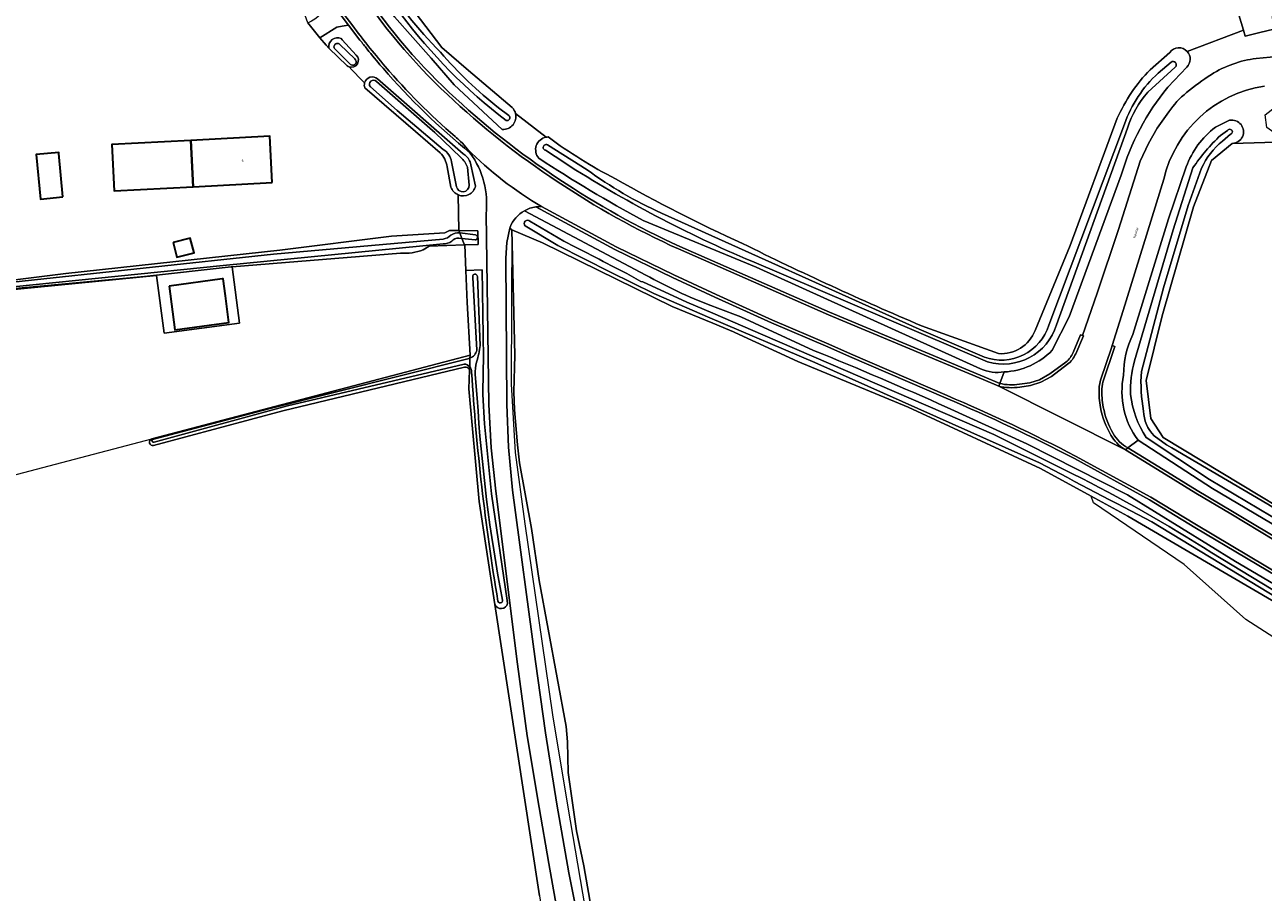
# Model space of a CAD drawing. Header units: metres. Extents: x 201541 to 204988, y 387833 to 394342.
# Tile 122 of 214: x 203771 to 203945, y 391017 to 391139. Entities that reach past the tile are written whole.
import ezdxf
from ezdxf.enums import TextEntityAlignment as Align

# ---------------------------------------------------------------- set-up
doc = ezdxf.new("R2010")
doc.units = ezdxf.units.M
doc.layers.get('Defpoints').update_dxf_attribs({"lineweight": 25})
for name, color, linetype, lineweight in [('B-WE-GR-BOUWLAND-GV', 80, 'Continuous', 13), ('B-WE-GR-GRAS-GV', 60, 'Continuous', 13), ('B-WE-IE-TERREINAFSCHEIDING_KUNSTMATIG_HEKWERK-G', 20, 'IE-TERREINAFSCHEIDING-KUNSTMATIG', 18), ('B-WE-OG-BEBOUWING-GV', 7, 'Continuous', 35), ('B-WE-OG-BEBOUWING-T18', 10, 'Continuous', 18), ('B-WE-OG-BEBOUWING_LOODS-GV', 7, 'Continuous', 35), ('B-WE-OG-TERREIN_ERF-GV', 7, 'Continuous', 18), ('B-WE-OG-WATER-GV', 130, 'Continuous', 18), ('B-WE-OG-WATER_SLOOT-GV', 120, 'Continuous', 18), ('B-WE-OG-WEG-GV', 7, 'Continuous', 18), ('B-WE-VH-ONVERHARD-GV', 252, 'Continuous', 18), ('B-WE-VH-VERHARDING_ASFALT-GV', 252, 'Continuous', 18), ('B-WE-VH-VERHARDING_GRASBETONSTEEN-GV', 70, 'Continuous', 18)]:
    doc.layers.add(name, color=color, linetype=linetype, lineweight=lineweight)
doc.styles.add('NLCS-ISO-M200-T18', font='NLCS-ISO.ttf', dxfattribs={"height": 0.36})
doc.linetypes.add('IE-TERREINAFSCHEIDING-KUNSTMATIG', pattern='A,4,[82,NLCS.SHX,S=0.75,R=90,X=0,Y=0],4,-2', length=10)

msp = doc.modelspace()

# ---------------------------------------------------------------- linework, layer by layer
at = {"layer": 'B-WE-GR-BOUWLAND-GV'}
for points in [[(203934.756, 391135.017), (203942.677, 391138.023), (203941.705, 391141.243), (203941.712, 391144.317), (203940.255, 391158.51), (203935.486, 391191.062), (203929.987, 391224.466)], [(203789.527, 391194.098), (203797.764, 391182.033), (203808.556, 391166.653), (203818.537, 391150.76), (203818.731, 391150.37), (203829.978, 391135.578), (203833.722, 391132.313)], [(203929.543, 391132.444), (203932.324, 391134.876)], [(203833.722, 391132.313), (203839.857, 391127.112)], [(203840.331, 391126.282), (203844.608, 391122.955)], [(203913.368, 391095.78), (203918.311, 391107.72), (203924.928, 391125.612)], [(203897.408, 391096.436), (203908.227, 391092.535)]]:
    msp.add_lwpolyline(points, dxfattribs=at)
for points in [[(203932.324, 391134.876, -0.4732086), (203934.756, 391135.017)], [(203924.928, 391125.612, -0.0883722), (203929.543, 391132.444)], [(203839.857, 391127.112, -0.1349598), (203840.331, 391126.282)], [(203844.608, 391122.955, -0.0435981), (203844.898, 391122.986)], [(203844.898, 391122.986, 0.0417122), (203854.374, 391117.108)], [(203854.374, 391117.108, 0.0219271), (203872.241, 391108.012)], [(203872.241, 391108.012, 0.0147193), (203897.408, 391096.436)], [(203908.227, 391092.535, 0.3309132), (203913.368, 391095.78)]]:
    msp.add_lwpolyline(points, format="xyb", dxfattribs=at)
at = {"layer": 'B-WE-GR-GRAS-GV'}
for points in [[(203965.368, 391120.038), (203960.775, 391120.65), (203948.766, 391122.304), (203941.102, 391122.074), (203938.168, 391119.658), (203935.666, 391113.186), (203931.233, 391097.836), (203928.976, 391088.763), (203929.626, 391083.417), (203931.395, 391080.743), (203961.041, 391062.85), (203980.619, 391051.13), (203995.259, 391042.664), (204000.278, 391038.723), (204001.335, 391038.558), (204013.248, 391042.128), (204044.186, 391051.846), (204068.519, 391059.916)], [(203949.679, 391056.09), (203926.428, 391069.698), (203921.276, 391072.498), (203914.151, 391076.371), (203895.504, 391085.012), (203880.024, 391091.44), (203871.143, 391095.521), (203870.989, 391095.587), (203870.41, 391095.835), (203868.072, 391096.797), (203862.324, 391099.164), (203844.121, 391108.125), (203839.8, 391109.954), (203840.209, 391092.325), (203840.067, 391087.144), (203840.158, 391084.64), (203840.607, 391079.709), (203840.897, 391077.19), (203842.55, 391067.927), (203843.645, 391060.648), (203847.43, 391040.125), (203847.617, 391037.961), (203847.711, 391033.621), (203848.878, 391025.452), (203849.929, 391020.538), (203856.017, 390985.699)], [(203789.165, 391080.531), (203833.933, 391092.296), (203833.532, 391099.71), (203833.344, 391104.202), (203833.192, 391107.846), (203833.126, 391107.843), (203828.197, 391107.637), (203827.359, 391107.112)], [(203824.13, 391106.67), (203800.474, 391104.752), (203801.535, 391096.811), (203790.942, 391095.396), (203789.843, 391103.508), (203756.412, 391100.233), (203756.557, 391098.352), (203746.689, 391097.361), (203749.935, 391070.223), (203750.275, 391070.31), (203752.803, 391070.974), (203753.128, 391069.737), (203750.594, 391069.084), (203713.86, 391059.627), (203713.882, 391057.237), (203713.943, 391054.799), (203714.044, 391052.363), (203714.184, 391049.929), (203714.363, 391047.497), (203714.462, 391046.338), (203714.581, 391045.069)], [(203833.148, 391090.612), (203807.611, 391084.491), (203789.413, 391079.612)], [(203843.707, 391016.293), (203843.615, 391016.891), (203837.398, 391057.256), (203835.204, 391071.758), (203833.779, 391087.601), (203833.865, 391090.219)]]:
    msp.add_lwpolyline(points, dxfattribs=at)
for points in [[(203827.359, 391107.112, -0.1058397), (203824.13, 391106.67)], [(203833.865, 391090.219, 0.4129861), (203833.148, 391090.612)], [(203789.413, 391079.612, -0.9181817), (203789.165, 391080.531)]]:
    msp.add_lwpolyline(points, format="xyb", dxfattribs=at)
at = {"layer": 'B-WE-IE-TERREINAFSCHEIDING_KUNSTMATIG_HEKWERK-G'}
for points in [[(203839.8, 391109.954), (203839.778, 391099.441), (203839.709, 391088.221), (203840.265, 391078.648), (203841.618, 391068.581), (203845.498, 391041.736), (203847.658, 391028.745), (203851.821, 391004.586)], [(203833.933, 391092.296), (203833.532, 391099.71)], [(203789.165, 391080.531), (203833.933, 391092.296)], [(203750.275, 391070.31), (203789.165, 391080.531)], [(203943.024, 391055.154), (203934.324, 391062.87), (203921.566, 391071.534), (203921.276, 391072.498)], [(203962.061, 391018.349), (203974.355, 391034.982), (203943.024, 391055.154)]]:
    msp.add_lwpolyline(points, dxfattribs=at)
at = {"layer": 'B-WE-OG-BEBOUWING-GV'}
for points in [[(203806.121, 391116.6), (203805.77, 391123.107), (203794.657, 391122.508), (203795.008, 391116.001)], [(203776.697, 391114.559), (203776.135, 391120.666), (203776.121, 391120.821), (203772.939, 391120.529), (203773.515, 391114.267)], [(203792.182, 391108.15), (203792.712, 391106.084), (203795.117, 391106.701), (203794.587, 391108.767)], [(203791.617, 391102.033), (203792.44, 391095.888), (203800.033, 391096.906), (203799.53, 391100.66), (203799.209, 391103.051), (203799.055, 391103.03)]]:
    msp.add_lwpolyline(points, close=True, dxfattribs=at)
at = {"layer": 'B-WE-OG-BEBOUWING_LOODS-GV'}
msp.add_lwpolyline([(203795.008, 391116.001), (203794.657, 391122.508), (203783.544, 391121.909), (203783.894, 391115.402)], close=True, dxfattribs=at)
at = {"layer": 'B-WE-OG-TERREIN_ERF-GV'}
for points in [[(203816.66, 391132.993), (203814.086, 391135.477), (203813.706, 391135.9), (203812.786, 391136.922), (203811.115, 391139.018), (203810.219, 391141.46), (203807.34, 391145.854), (203804.733, 391149.6), (203802.802, 391154.236), (203802.618, 391154.503), (203801.069, 391156.967), (203800.928, 391157.165), (203798.711, 391159.956)], [(203819.1, 391130.597), (203818.734, 391130.977), (203817.312, 391132.449), (203816.921, 391132.854)], [(203829.731, 391120.782), (203826.249, 391123.777), (203819.143, 391129.889)], [(203831.241, 391115.936), (203830.714, 391118.795)], [(203769.585, 391102.834), (203777.085, 391103.783), (203807.183, 391107.075), (203822.894, 391109.037), (203830.384, 391109.518), (203831.043, 391109.835), (203832.352, 391109.822), (203832.272, 391114.843)], [(203714.153, 391069.2), (203714.143, 391068.924), (203714.13, 391068.552), (203713.863, 391060.936), (203713.85, 391060.557), (203713.847, 391060.469), (203713.836, 391060.185), (203713.86, 391059.675), (203713.86, 391059.627), (203750.594, 391069.084), (203753.128, 391069.737), (203752.803, 391070.974), (203750.275, 391070.31), (203749.935, 391070.223), (203746.689, 391097.361), (203756.557, 391098.352), (203756.412, 391100.233), (203789.843, 391103.508), (203790.942, 391095.396), (203801.535, 391096.811), (203800.474, 391104.752), (203800.344, 391104.741), (203788.176, 391103.38), (203769.456, 391101.636)]]:
    msp.add_lwpolyline(points, dxfattribs=at)
for points in [[(203816.921, 391132.854, -0.07461), (203816.66, 391132.993)], [(203819.143, 391129.889, -0.1621771), (203819.1, 391130.597)], [(203830.714, 391118.795, 0.1482862), (203829.731, 391120.782)], [(203832.272, 391114.843, -0.2174402), (203831.241, 391115.936)]]:
    msp.add_lwpolyline(points, format="xyb", dxfattribs=at)
for points in [[(203783.544, 391121.909), (203794.657, 391122.508), (203805.77, 391123.107), (203806.121, 391116.6), (203795.008, 391116.001), (203783.894, 391115.402)], [(203773.515, 391114.267), (203772.939, 391120.529), (203776.121, 391120.821), (203776.135, 391120.666), (203776.697, 391114.559)], [(203792.182, 391108.15), (203794.587, 391108.767), (203795.117, 391106.701), (203792.712, 391106.084)], [(203799.53, 391100.66), (203800.033, 391096.906), (203792.44, 391095.888), (203791.617, 391102.033), (203799.055, 391103.03), (203799.209, 391103.051)]]:
    msp.add_lwpolyline(points, close=True, dxfattribs=at)
at = {"layer": 'B-WE-OG-WATER-GV'}
for points in [[(203829.761, 391134.892, -0.0446099), (203821.161, 391145.56)], [(203824.243, 391140.211, 0.0686392), (203838.998, 391125.304)], [(203815.626, 391135.977, 1.056954), (203814.956, 391135.312)], [(203837.952, 391127.075, -0.0457168), (203829.761, 391134.892)], [(203817.212, 391133.11, 0.9094029), (203817.719, 391133.958)], [(203933.083, 391132.814, 0.9458605), (203932.497, 391133.514)], [(203930.673, 391131.962, 0.1207933), (203925.931, 391124.797)], [(203820.754, 391130.809, 0.9671828), (203819.922, 391130.049)], [(203926.388, 391124.25, -0.1096883), (203929.214, 391129.27)], [(203838.998, 391125.304, 0.8167973), (203839.37, 391126.021)], [(203939.437, 391123.208, 0.0500087), (203935.568, 391118.66)], [(203940.87, 391123.367, 1.3931153), (203940.441, 391123.908)], [(203830.172, 391121.232, -0.2226761), (203831.304, 391119.496)], [(203844.818, 391121.887, 1.1520879), (203844.544, 391121.111)], [(203936.782, 391118.591, -0.1158718), (203939.706, 391122.42)], [(203833.584, 391118.75, 0.0917179), (203832.654, 391120.106)], [(203847.237, 391119.333, 0.0423994), (203873.561, 391105.513)], [(203860.835, 391112.268, -0.0501561), (203850.385, 391118.376)], [(203832.011, 391115.997, 0.9129165), (203833.809, 391116.21)], [(203842.354, 391111.163, 0.9454234), (203841.668, 391110.492)], [(203831.24, 391109.202, -0.1676437), (203830.139, 391108.63)], [(203832.474, 391109.51, 0.1385023), (203831.24, 391109.202)], [(203831.347, 391108.334, -0.1893779), (203832.342, 391108.779)], [(203834.63, 391108.526, 0.9557256), (203834.672, 391109.225)], [(203830.139, 391107.952, 0.1427673), (203831.347, 391108.334)], [(203855.961, 391103.81, -0.0016609), (203847.108, 391108.344)], [(203834.962, 391103.383, 1.2371117), (203834.337, 391103.226)], [(203915.308, 391096.532, -0.4281792), (203906.238, 391092.032)], [(203906.689, 391091.386, 0.4090626), (203916.39, 391096.565)], [(203834.889, 391093.02, -0.2517646), (203833.92, 391091.887)], [(203834.85, 391091.339, 0.036956), (203835.358, 391093.685)], [(203833.92, 391091.887, -0.0496718), (203833.638, 391091.807)], [(203834.656, 391089.579, -0.0910555), (203834.85, 391091.339)], [(203927.369, 391091.498, 0.0839297), (203926.797, 391086.774)], [(203833.091, 391091.064, -0.2067419), (203833.88, 391090.673)], [(203833.88, 391090.673, -0.1726127), (203834.147, 391089.97)], [(203834.147, 391089.97, 0.025714), (203837.84, 391057.744)], [(203928.633, 391084.452, -0.0642702), (203928.313, 391089.996)], [(203838.473, 391057.881, -0.0311711), (203834.931, 391086.255)], [(203926.797, 391086.774, 0.1185582), (203928.993, 391080.742)], [(203930.134, 391080.979, -0.2015709), (203928.633, 391084.452)], [(203789.26, 391080.447, 0.9194669), (203789.495, 391080.095)], [(203913.973, 391077.184, 0.0017298), (203929.796, 391068.864)], [(203938.218, 391064.533, 0.0250216), (203918.648, 391075.638)], [(203837.84, 391057.744, 1.0519949), (203838.473, 391057.881)]]:
    msp.add_lwpolyline(points, format="xyb", dxfattribs=at)
for points in [[(203814.956, 391135.312), (203817.129, 391133.18), (203817.212, 391133.11)], [(203817.719, 391133.958), (203815.626, 391135.977)], [(203932.497, 391133.514), (203930.673, 391131.962)], [(203929.214, 391129.27), (203933.083, 391132.814)], [(203819.922, 391130.049), (203823.693, 391126.731), (203830.172, 391121.232)], [(203832.654, 391120.106), (203828.973, 391123.618), (203828.287, 391124.217), (203820.754, 391130.809)], [(203839.37, 391126.021), (203837.952, 391127.075)], [(203925.931, 391124.797), (203915.308, 391096.532)], [(203916.39, 391096.565), (203926.388, 391124.25)], [(203940.441, 391123.908), (203939.437, 391123.208)], [(203939.706, 391122.42), (203940.87, 391123.367)], [(203844.544, 391121.111), (203847.237, 391119.333)], [(203850.385, 391118.376), (203844.818, 391121.887)], [(203831.304, 391119.496), (203832.011, 391115.997)], [(203833.809, 391116.21), (203833.584, 391118.75)], [(203935.568, 391118.66), (203932.802, 391109.919), (203927.369, 391091.498)], [(203928.313, 391089.996), (203931.407, 391101.799), (203934.875, 391113.363), (203936.782, 391118.591)], [(203906.238, 391092.032), (203897.066, 391095.952), (203860.835, 391112.268)], [(203841.668, 391110.492), (203846.29, 391107.713), (203853.677, 391103.993), (203859.747, 391100.999), (203867.645, 391097.541), (203882.39, 391091.286), (203913.973, 391077.184)], [(203847.108, 391108.344), (203842.354, 391111.163)], [(203830.139, 391108.63), (203806.291, 391106.491), (203769.645, 391102.597)], [(203832.342, 391108.779), (203832.779, 391108.731), (203832.474, 391109.51)], [(203834.672, 391109.225), (203832.474, 391109.51), (203832.779, 391108.731), (203834.63, 391108.526)], [(203769.684, 391101.932), (203799.2, 391104.921), (203830.139, 391107.952)], [(203873.561, 391105.513), (203906.689, 391091.386)], [(203835.358, 391093.685), (203834.962, 391103.383)], [(203858.208, 391102.606), (203857.963, 391102.69), (203855.961, 391103.81)], [(203834.337, 391103.226), (203834.889, 391093.02)], [(203918.648, 391075.638), (203907.594, 391081.175), (203875.113, 391095.153), (203868.065, 391098.21), (203864.388, 391099.746), (203858.208, 391102.606)], [(203833.638, 391091.807), (203805.634, 391084.758), (203789.26, 391080.447)], [(203833.88, 391090.673), (203833.92, 391091.887)], [(203833.92, 391091.887), (203833.88, 391090.673)], [(203789.495, 391080.095), (203808.262, 391085.187), (203833.091, 391091.064)], [(203834.931, 391086.255), (203834.656, 391089.579)], [(203994.597, 391042.014), (203981.335, 391049.811), (203960.751, 391062.231), (203946.079, 391071.365), (203932.587, 391079.274), (203931.854, 391079.705), (203930.134, 391080.979)], [(203928.993, 391080.742), (203937.896, 391074.81), (203958.724, 391062.452), (203980.947, 391049.048), (203994.144, 391041.241)], [(203929.796, 391068.864), (203955.9, 391053.056), (203980.92, 391038.331)], [(203981.26, 391039.044), (203960.606, 391050.922), (203938.218, 391064.533)]]:
    msp.add_lwpolyline(points, dxfattribs=at)
at = {"layer": 'B-WE-OG-WATER_SLOOT-GV'}
for points in [[(203929.987, 391224.466), (203935.486, 391191.062), (203940.255, 391158.51), (203941.712, 391144.317), (203941.705, 391141.243), (203942.677, 391138.023), (203942.932, 391137.178), (203944.961, 391137.667), (203946.947, 391138.145), (203946.188, 391144.879), (203942.233, 391169.388), (203939.29, 391189.715), (203937.869, 391204.022), (203937.794, 391204.775), (203936.77, 391204.681), (203934.441, 391223.241)], [(203781.216, 391202.991), (203792.074, 391185.986), (203805.155, 391165.888), (203815.818, 391149.946), (203823.3, 391139.889), (203828.461, 391134.045), (203831.673, 391130.323), (203838.465, 391124.058)], [(203839.857, 391127.112), (203833.722, 391132.313), (203829.978, 391135.578), (203818.731, 391150.37), (203818.537, 391150.76), (203808.556, 391166.653), (203797.764, 391182.033), (203789.527, 391194.098)], [(203817.939, 391134.494), (203815.966, 391136.668), (203815.794, 391136.813)], [(203814.086, 391135.477), (203816.66, 391132.993)], [(203817.129, 391133.18), (203814.956, 391135.312)], [(203815.626, 391135.977), (203817.719, 391133.958)], [(203932.324, 391134.876), (203929.543, 391132.444)], [(203817.212, 391133.11), (203817.129, 391133.18)], [(203930.673, 391131.962), (203932.497, 391133.514)], [(203933.083, 391132.814), (203929.214, 391129.27)], [(203932.038, 391129.999), (203934.695, 391132.816)], [(203819.143, 391129.889), (203826.249, 391123.777), (203829.731, 391120.782)], [(203830.172, 391121.232), (203823.693, 391126.731), (203819.922, 391130.049)], [(203820.754, 391130.809), (203828.287, 391124.217), (203828.973, 391123.618), (203832.654, 391120.106)], [(203832.938, 391120.641), (203820.936, 391131.163)], [(203837.952, 391127.075), (203839.37, 391126.021)], [(203924.928, 391125.612), (203918.311, 391107.72), (203913.368, 391095.78)], [(203915.308, 391096.532), (203925.931, 391124.797)], [(203940.724, 391125.331), (203938.731, 391124.35)], [(203926.388, 391124.25), (203916.39, 391096.565)], [(203939.437, 391123.208), (203940.441, 391123.908)], [(203940.87, 391123.367), (203939.706, 391122.42)], [(203847.237, 391119.333), (203844.544, 391121.111)], [(203844.818, 391121.887), (203850.385, 391118.376)], [(203995.259, 391042.664), (203980.619, 391051.13), (203961.041, 391062.85), (203931.395, 391080.743), (203929.626, 391083.417), (203928.976, 391088.763), (203931.233, 391097.836), (203935.666, 391113.186), (203938.168, 391119.658), (203941.102, 391122.074)], [(203832.011, 391115.997), (203831.304, 391119.496)], [(203834.714, 391116.063), (203834.027, 391119.079), (203833.926, 391119.472)], [(203830.714, 391118.795), (203831.241, 391115.936)], [(203833.584, 391118.75), (203833.809, 391116.21)], [(203915.771, 391092.995), (203918.187, 391097.701), (203925.47, 391117.627)], [(203934.63, 391118.78), (203932.133, 391111.481), (203927.13, 391095.235)], [(203927.369, 391091.498), (203932.802, 391109.919), (203935.568, 391118.66)], [(203936.782, 391118.591), (203934.875, 391113.363), (203931.407, 391101.799), (203928.313, 391089.996)], [(203858.667, 391103.572), (203841.568, 391112.611)], [(203860.835, 391112.268), (203897.066, 391095.952), (203906.238, 391092.032)], [(203913.973, 391077.184), (203882.39, 391091.286), (203867.645, 391097.541), (203859.747, 391100.999), (203853.677, 391103.993), (203846.29, 391107.713), (203841.668, 391110.492)], [(203842.354, 391111.163), (203847.108, 391108.344)], [(203858.268, 391111.257), (203874.133, 391104.666), (203905.688, 391090.398)], [(203832.474, 391109.51), (203832.352, 391109.822), (203831.043, 391109.835), (203830.384, 391109.518), (203822.894, 391109.037), (203807.183, 391107.075), (203777.085, 391103.783), (203769.585, 391102.834)], [(203769.645, 391102.597), (203806.291, 391106.491), (203830.139, 391108.63)], [(203827.359, 391107.112), (203828.197, 391107.637), (203833.126, 391107.843), (203832.779, 391108.731), (203832.342, 391108.779)], [(203833.126, 391107.843), (203833.192, 391107.846), (203835.073, 391107.883), (203835.01, 391109.797), (203832.352, 391109.822), (203832.474, 391109.51), (203834.672, 391109.225)], [(203834.63, 391108.526), (203832.779, 391108.731), (203833.126, 391107.843)], [(203839.556, 391110.331), (203839.52, 391110.157)], [(203839.52, 391110.157), (203839.8, 391109.954), (203844.121, 391108.125), (203862.324, 391099.164), (203868.072, 391096.797), (203870.41, 391095.835), (203870.989, 391095.587), (203871.143, 391095.521), (203880.024, 391091.44), (203895.504, 391085.012), (203914.151, 391076.371), (203921.276, 391072.498), (203926.428, 391069.698), (203949.679, 391056.09), (203964.971, 391046.812), (203980.526, 391037.374)], [(203830.139, 391107.952), (203799.2, 391104.921), (203769.684, 391101.932)], [(203800.474, 391104.752), (203824.13, 391106.67)], [(203906.689, 391091.386), (203873.561, 391105.513)], [(203769.456, 391101.636), (203788.176, 391103.38), (203800.344, 391104.741), (203800.474, 391104.752)], [(203839.217, 391057.416), (203839.157, 391057.829), (203836.956, 391072.831), (203835.937, 391082.678), (203835.716, 391086.804), (203835.761, 391090.02), (203835.827, 391091.95), (203835.632, 391104.288), (203833.344, 391104.202), (203833.532, 391099.71), (203833.933, 391092.296), (203833.92, 391091.887)], [(203834.962, 391103.383), (203835.358, 391093.685)], [(203855.961, 391103.81), (203857.963, 391102.69), (203858.208, 391102.606)], [(203834.889, 391093.02), (203834.337, 391103.226)], [(203858.208, 391102.606), (203864.388, 391099.746), (203868.065, 391098.21), (203875.113, 391095.153), (203907.594, 391081.175), (203918.648, 391075.638)], [(203882.233, 391092.977), (203872.021, 391097.706), (203868.754, 391098.899), (203867.767, 391099.307)], [(203908.227, 391092.535), (203897.408, 391096.436)], [(203833.92, 391091.887), (203833.933, 391092.296), (203789.165, 391080.531)], [(203789.26, 391080.447), (203805.634, 391084.758), (203833.638, 391091.807)], [(203789.413, 391079.612), (203807.611, 391084.491), (203833.148, 391090.612)], [(203833.091, 391091.064), (203808.262, 391085.187), (203789.495, 391080.095)], [(203833.88, 391090.673), (203833.865, 391090.219), (203833.779, 391087.601), (203835.204, 391071.758), (203837.398, 391057.256)], [(203833.865, 391090.219), (203833.88, 391090.673)], [(203834.656, 391089.579), (203834.931, 391086.255)], [(203982.141, 391039.128), (203962.109, 391051.227), (203941.568, 391063.292), (203926.351, 391072.683), (203912.228, 391079.823), (203900.992, 391084.965)], [(203930.134, 391080.979), (203931.854, 391079.705), (203932.587, 391079.274), (203946.079, 391071.365), (203960.751, 391062.231), (203981.335, 391049.811), (203994.597, 391042.014)], [(203927.849, 391080.36), (203938.321, 391073.55), (203954.837, 391063.778), (203976.731, 391050.736), (203993.874, 391040.246)], [(203994.144, 391041.241), (203980.947, 391049.048), (203958.724, 391062.452), (203937.896, 391074.81), (203928.993, 391080.742)], [(203980.92, 391038.331), (203955.9, 391053.056), (203929.796, 391068.864)], [(203938.218, 391064.533), (203960.606, 391050.922), (203981.26, 391039.044)]]:
    msp.add_lwpolyline(points, dxfattribs=at)
for points in [[(203821.161, 391145.56, 0.0446099), (203829.761, 391134.892)], [(203838.998, 391125.304, -0.0686392), (203824.243, 391140.211)], [(203815.794, 391136.813, 0.6147926), (203814.086, 391135.477)], [(203814.956, 391135.312, -1.056954), (203815.626, 391135.977)], [(203829.761, 391134.892, 0.0457168), (203837.952, 391127.075)], [(203934.756, 391135.017, 0.4732086), (203932.324, 391134.876)], [(203934.695, 391132.816, 0.4074945), (203934.756, 391135.017)], [(203816.66, 391132.993, 0.07461), (203816.921, 391132.854)], [(203816.921, 391132.854, 0.8041713), (203817.939, 391134.494)], [(203817.719, 391133.958, -0.9094029), (203817.212, 391133.11)], [(203932.497, 391133.514, -0.9458605), (203933.083, 391132.814)], [(203820.936, 391131.163, 0.5554874), (203819.1, 391130.597)], [(203929.543, 391132.444, 0.0883722), (203924.928, 391125.612)], [(203925.931, 391124.797, -0.1207933), (203930.673, 391131.962)], [(203819.1, 391130.597, 0.1621771), (203819.143, 391129.889)], [(203819.922, 391130.049, -0.9671828), (203820.754, 391130.809)], [(203925.47, 391117.627, -0.0995192), (203932.038, 391129.999)], [(203929.214, 391129.27, 0.1096883), (203926.388, 391124.25)], [(203838.465, 391124.058, 0.5123122), (203840.331, 391126.282)], [(203839.37, 391126.021, -0.8167973), (203838.998, 391125.304)], [(203840.331, 391126.282, 0.1349598), (203839.857, 391127.112)], [(203938.731, 391124.35, 0.1451633), (203934.63, 391118.78)], [(203941.102, 391122.074, 1.0766303), (203940.724, 391125.331)], [(203844.608, 391122.955, 0.5816199), (203843.602, 391120.003)], [(203844.898, 391122.986, 0.0435981), (203844.608, 391122.955)], [(203854.374, 391117.108, -0.0417122), (203844.898, 391122.986)], [(203935.568, 391118.66, -0.0500087), (203939.437, 391123.208)], [(203940.441, 391123.908, -1.3931153), (203940.87, 391123.367)], [(203831.304, 391119.496, 0.2226761), (203830.172, 391121.232)], [(203844.544, 391121.111, -1.1520879), (203844.818, 391121.887)], [(203939.706, 391122.42, 0.1158718), (203936.782, 391118.591)], [(203829.731, 391120.782, -0.1482862), (203830.714, 391118.795)], [(203832.654, 391120.106, -0.0917179), (203833.584, 391118.75)], [(203833.926, 391119.472, 0.1777501), (203832.938, 391120.641)], [(203843.602, 391120.003, 0.0227984), (203858.268, 391111.257)], [(203873.561, 391105.513, -0.0423994), (203847.237, 391119.333)], [(203850.385, 391118.376, 0.0501561), (203860.835, 391112.268)], [(203831.241, 391115.936, 0.2174402), (203832.272, 391114.843)], [(203833.809, 391116.21, -0.9129165), (203832.011, 391115.997)], [(203832.272, 391114.843, 0.4534756), (203834.714, 391116.063)], [(203872.241, 391108.012, -0.0219271), (203854.374, 391117.108)], [(203841.568, 391112.611, 0.1704674), (203839.556, 391110.331)], [(203841.668, 391110.492, -0.9454234), (203842.354, 391111.163)], [(203830.139, 391108.63, 0.1676437), (203831.24, 391109.202)], [(203831.24, 391109.202, -0.1385023), (203832.474, 391109.51)], [(203832.342, 391108.779, 0.1893779), (203831.347, 391108.334)], [(203834.672, 391109.225, -0.9557256), (203834.63, 391108.526)], [(203824.13, 391106.67, 0.1058397), (203827.359, 391107.112)], [(203831.347, 391108.334, -0.1427673), (203830.139, 391107.952)], [(203847.108, 391108.344, 0.0016609), (203855.961, 391103.81)], [(203897.408, 391096.436, -0.0147193), (203872.241, 391108.012)], [(203834.337, 391103.226, -1.2371117), (203834.962, 391103.383)], [(203867.767, 391099.307, -0.0387189), (203858.667, 391103.572)], [(203906.238, 391092.032, 0.4281792), (203915.308, 391096.532)], [(203916.39, 391096.565, -0.4090626), (203906.689, 391091.386)], [(203913.368, 391095.78, -0.3309132), (203908.227, 391092.535)], [(203927.13, 391095.235, 0.1147242), (203925.816, 391089.501)], [(203833.92, 391091.887, 0.2517646), (203834.889, 391093.02)], [(203835.358, 391093.685, -0.036956), (203834.85, 391091.339)], [(203900.992, 391084.965, 0.0106149), (203882.233, 391092.977)], [(203909.03, 391089.957, 0.1901614), (203915.771, 391092.995)], [(203833.638, 391091.807, 0.0496718), (203833.92, 391091.887)], [(203834.85, 391091.339, 0.0910555), (203834.656, 391089.579)], [(203926.797, 391086.774, -0.0839297), (203927.369, 391091.498)], [(203833.88, 391090.673, 0.2067419), (203833.091, 391091.064)], [(203833.148, 391090.612, -0.4129861), (203833.865, 391090.219)], [(203834.147, 391089.97, 0.1726127), (203833.88, 391090.673)], [(203837.84, 391057.744, -0.025714), (203834.147, 391089.97)], [(203905.688, 391090.398, 0.1506496), (203909.03, 391089.957)], [(203925.816, 391089.501, 0.2138762), (203927.849, 391080.36)], [(203928.313, 391089.996, 0.0642702), (203928.633, 391084.452)], [(203834.931, 391086.255, 0.0311711), (203838.473, 391057.881)], [(203928.993, 391080.742, -0.1185582), (203926.797, 391086.774)], [(203928.633, 391084.452, 0.2015709), (203930.134, 391080.979)], [(203789.165, 391080.531, 0.9181817), (203789.413, 391079.612)], [(203789.495, 391080.095, -0.9194669), (203789.26, 391080.447)], [(203929.796, 391068.864, -0.0017298), (203913.973, 391077.184)], [(203918.648, 391075.638, -0.0250216), (203938.218, 391064.533)], [(203837.398, 391057.256, 0.7144258), (203839.217, 391057.416)], [(203838.473, 391057.881, -1.0519949), (203837.84, 391057.744)]]:
    msp.add_lwpolyline(points, format="xyb", dxfattribs=at)
at = {"layer": 'B-WE-OG-WEG-GV'}
for points in [[(203838.465, 391124.058), (203831.673, 391130.323), (203828.461, 391134.045), (203823.3, 391139.889), (203815.818, 391149.946), (203805.155, 391165.888), (203792.074, 391185.986), (203781.216, 391202.991)], [(203818.453, 391136.619), (203816.854, 391138.703), (203816.812, 391138.71), (203815.932, 391138.578), (203815.212, 391138.42), (203812.786, 391136.922), (203813.706, 391135.9), (203814.086, 391135.477)], [(203949.656, 391138.47), (203946.947, 391138.145), (203944.961, 391137.667), (203942.932, 391137.178), (203942.677, 391138.023), (203934.756, 391135.017)], [(203815.794, 391136.813), (203815.966, 391136.668), (203817.939, 391134.494)], [(203944.466, 391134.034), (203946.41, 391134.231), (203949.173, 391134.347), (203952.694, 391134.12), (203957.359, 391133.251), (203963.316, 391132.098), (203968.576, 391131.147), (203979.439, 391128.967), (203980.858, 391128.73), (203983.61, 391128.359), (203986.865, 391128.142), (203991.492, 391128.027), (203995.535, 391128.212), (203999.72, 391128.644), (204005.884, 391129.504), (204014.379, 391130.684), (204033.188, 391133.693), (204054.754, 391136.659)], [(203816.921, 391132.854), (203817.312, 391132.449), (203818.734, 391130.977), (203819.1, 391130.597)], [(203934.695, 391132.816), (203932.038, 391129.999)], [(203820.936, 391131.163), (203832.938, 391120.641)], [(203844.608, 391122.955), (203840.331, 391126.282)], [(203918.714, 391092.667), (203919.779, 391095.16), (203920.032, 391095.071), (203922.091, 391101.01), (203925.096, 391109.988), (203928.133, 391119.57), (203929.322, 391122.062), (203930.549, 391124.22), (203932.17, 391126.531)], [(203941.102, 391122.074), (203948.766, 391122.304), (203945.955, 391124.33), (203945.718, 391126.086), (203947.204, 391127.28), (203949.04, 391127.639), (203951.818, 391126.936), (203955.626, 391125.825), (203968.247, 391124.496), (203975.965, 391123.915)], [(203938.731, 391124.35), (203940.724, 391125.331)], [(203833.926, 391119.472), (203834.027, 391119.079), (203834.714, 391116.063)], [(203925.47, 391117.627), (203918.187, 391097.701), (203915.771, 391092.995)], [(203927.13, 391095.235), (203932.133, 391111.481), (203934.63, 391118.78)], [(203931.46, 391117.078), (203925.768, 391098.609), (203924.201, 391093.67), (203924.582, 391093.549), (203924.483, 391093.238), (203923.004, 391088.818)], [(203832.272, 391114.843), (203832.352, 391109.822), (203835.01, 391109.797), (203835.073, 391107.883), (203833.192, 391107.846), (203833.344, 391104.202), (203835.632, 391104.288), (203835.827, 391091.95), (203835.761, 391090.02), (203835.716, 391086.804), (203835.937, 391082.678), (203836.956, 391072.831), (203839.157, 391057.829), (203839.217, 391057.416)], [(203836.575, 391085.371), (203836.182, 391112.173)], [(203841.568, 391112.611), (203858.667, 391103.572)], [(203900.852, 391086.264), (203887.277, 391092.117), (203884.216, 391093.477), (203876.306, 391096.85), (203868.365, 391100.48), (203862.389, 391103.23), (203854.274, 391107.175), (203843.19, 391113.153)], [(203905.688, 391090.398), (203874.133, 391104.666), (203858.268, 391111.257)], [(203856.017, 390985.699), (203849.929, 391020.538), (203848.878, 391025.452), (203847.711, 391033.621), (203847.617, 391037.961), (203847.43, 391040.125), (203843.645, 391060.648), (203842.55, 391067.927), (203840.897, 391077.19), (203840.607, 391079.709), (203840.158, 391084.64), (203840.067, 391087.144), (203840.209, 391092.325), (203839.8, 391109.954), (203839.52, 391110.157), (203839.102, 391108.155), (203838.956, 391105.939), (203839.09, 391085.393), (203839.323, 391079.361), (203839.919, 391073.354), (203843.146, 391049.252), (203844.524, 391039.21), (203846.137, 391029.205), (203847.832, 391019.514), (203849.75, 391009.866)], [(203863.409, 391107.606), (203884.479, 391098.343), (203906.224, 391089.282), (203908.404, 391088.335), (203909.03, 391089.957)], [(203867.767, 391099.307), (203868.754, 391098.899), (203872.021, 391097.706), (203882.233, 391092.977)], [(203911.171, 391088.217), (203912.653, 391088.43), (203914.005, 391088.862), (203915.442, 391089.668), (203917.708, 391091.344)], [(203909.03, 391089.957), (203908.404, 391088.335)], [(203837.398, 391057.256), (203843.615, 391016.891), (203843.707, 391016.293), (203844.324, 391012.285), (203846.414, 391012.931), (203845.027, 391020.832), (203843.628, 391028.731), (203841.959, 391038.775), (203840.61, 391048.868), (203837.572, 391073.196), (203836.916, 391079.27), (203836.575, 391085.371)], [(203900.992, 391084.965), (203912.228, 391079.823), (203926.351, 391072.683), (203941.568, 391063.292), (203962.109, 391051.227), (203982.141, 391039.128)], [(203926.412, 391079.268), (203927.849, 391080.36)], [(203954.837, 391063.778), (203938.321, 391073.55), (203927.849, 391080.36), (203926.412, 391079.268), (203931.393, 391076.223), (203936.163, 391073.262), (203941.105, 391070.333), (203949.183, 391065.484)], [(203990.159, 391035.225), (203991.794, 391034.01), (203992.544, 391032.353), (203993.718, 391032.655), (204014.437, 391020.765), (204014.67, 391017.979), (204016.289, 391021.052), (204016.129, 391021.137), (204008.776, 391025.012), (204008.685, 391024.937), (204004.651, 391027.345), (204002.339, 391028.638), (203999.794, 391030.165), (203993.583, 391033.885), (203985.83, 391038.394), (203974.981, 391044.804), (203958.453, 391054.644), (203957.614, 391055.144), (203935.846, 391068.097), (203929.442, 391071.983), (203918.892, 391077.762)]]:
    msp.add_lwpolyline(points, dxfattribs=at)
for points in [[(203818.227, 391144.469, 0.0590587), (203831.015, 391129.253)], [(203814.086, 391135.477, -0.6147926), (203815.794, 391136.813)], [(203819.458, 391135.341, -0.0012439), (203818.453, 391136.619)], [(203821.53, 391132.838, -0.0080775), (203819.458, 391135.341)], [(203934.756, 391135.017, -0.4074945), (203934.695, 391132.816)], [(203817.939, 391134.494, -0.8041713), (203816.921, 391132.854)], [(203938.159, 391131.781, -0.1079618), (203944.466, 391134.034)], [(203819.1, 391130.597, -0.5554874), (203820.936, 391131.163)], [(203821.695, 391132.647, 0.0055882), (203821.53, 391132.838)], [(203833.968, 391120.734, -0.0445712), (203821.695, 391132.647)], [(203934.663, 391129.23, -0.0299502), (203938.159, 391131.781)], [(203932.038, 391129.999, 0.0995192), (203925.47, 391117.627)], [(203945.617, 391130.147, 0.3061029), (203931.46, 391117.078)], [(203831.015, 391129.253, 0.0448495), (203846.415, 391117.07)], [(203932.17, 391126.531, -0.0677969), (203934.663, 391129.23)], [(203840.331, 391126.282, -0.5123122), (203838.465, 391124.058)], [(203934.63, 391118.78, -0.1451633), (203938.731, 391124.35)], [(203940.724, 391125.331, -1.0766303), (203941.102, 391122.074)], [(203843.602, 391120.003, -0.5816199), (203844.608, 391122.955)], [(203832.938, 391120.641, -0.1777501), (203833.926, 391119.472)], [(203836.182, 391112.173, 0.1846605), (203833.968, 391120.734)], [(203858.268, 391111.257, -0.0227984), (203843.602, 391120.003)], [(203834.714, 391116.063, -0.4534756), (203832.272, 391114.843)], [(203846.415, 391117.07, 0.0413351), (203863.409, 391107.606)], [(203843.19, 391113.153, 0.0950446), (203841.568, 391112.611)], [(203858.667, 391103.572, 0.0387189), (203867.767, 391099.307)], [(203925.816, 391089.501, -0.1147242), (203927.13, 391095.235)], [(203882.233, 391092.977, -0.0106149), (203900.992, 391084.965)], [(203915.771, 391092.995, -0.1901614), (203909.03, 391089.957)], [(203917.708, 391091.344, 0.12334), (203918.714, 391092.667)], [(203909.03, 391089.957, -0.1506496), (203905.688, 391090.398)], [(203927.849, 391080.36, -0.2138762), (203925.816, 391089.501)], [(203908.404, 391088.335, 0.0925202), (203911.171, 391088.217)], [(203923.004, 391088.818, 0.0694225), (203922.773, 391087.591)], [(203918.892, 391077.762, 0.0202778), (203900.852, 391086.264)], [(203922.773, 391087.591, 0.0604808), (203922.957, 391085.013)], [(203922.957, 391085.013, 0.0854651), (203924.364, 391081.286)], [(203924.364, 391081.286, 0.1308413), (203926.412, 391079.268)], [(203839.217, 391057.416, -0.7144258), (203837.398, 391057.256)]]:
    msp.add_lwpolyline(points, format="xyb", dxfattribs=at)
at = {"layer": 'B-WE-VH-ONVERHARD-GV'}
msp.add_lwpolyline([(203811.115, 391139.018), (203812.786, 391136.922), (203815.212, 391138.42), (203815.932, 391138.578), (203816.812, 391138.71), (203816.854, 391138.703), (203815.069, 391141.032), (203814.102, 391142.426), (203814.023, 391142.116), (203813.831, 391141.606), (203813.584, 391141.121), (203813.284, 391140.666), (203812.936, 391140.247), (203812.543, 391139.869), (203812.111, 391139.538), (203811.644, 391139.257), (203811.149, 391139.029)], close=True, dxfattribs=at)
at = {"layer": 'B-WE-VH-VERHARDING_ASFALT-GV'}
for points in [[(203776.529, 391198.394), (203779.319, 391194.814), (203781.441, 391191.907), (203785.126, 391186.935), (203794.528, 391172.526), (203803.098, 391159.594), (203804.997, 391156.729), (203811.04, 391147.543), (203814.203, 391142.982), (203815.392, 391141.268), (203817.427, 391138.614)], [(204033.762, 391129.79), (204033.188, 391133.693), (204014.379, 391130.684), (204005.884, 391129.504), (203999.72, 391128.644), (203995.535, 391128.212), (203991.492, 391128.027), (203986.865, 391128.142), (203983.61, 391128.359), (203980.858, 391128.73), (203979.439, 391128.967), (203968.576, 391131.147), (203963.316, 391132.098), (203957.359, 391133.251), (203952.694, 391134.12), (203949.173, 391134.347), (203946.41, 391134.231), (203944.466, 391134.034)], [(203932.17, 391126.531), (203930.549, 391124.22), (203929.322, 391122.062), (203928.133, 391119.57), (203925.096, 391109.988), (203922.091, 391101.01), (203920.032, 391095.071), (203920.157, 391095.027), (203919.082, 391092.51)], [(203922.624, 391088.943), (203924.103, 391093.362), (203924.201, 391093.67), (203925.768, 391098.609), (203931.46, 391117.078)], [(203836.182, 391112.173), (203836.575, 391085.371), (203836.916, 391079.27), (203837.572, 391073.196), (203840.61, 391048.868), (203841.959, 391038.775), (203843.628, 391028.731), (203845.027, 391020.832), (203846.414, 391012.931), (203846.734, 391011.093), (203847.055, 391009.256), (203847.884, 391004.63), (203848.692, 391000), (203849.609, 390994.554), (203850.497, 390989.103), (203854.473, 390961.35)], [(203843.961, 391113.192), (203854.456, 391107.531), (203862.56, 391103.592), (203868.532, 391100.844), (203876.468, 391097.216), (203884.376, 391093.844), (203887.439, 391092.483), (203901.008, 391086.632)], [(203857.316, 390961.838), (203854.014, 390985.139), (203853.4, 390989.474), (203852.486, 390994.738), (203851.552, 391000), (203850.66, 391004.934), (203849.75, 391009.866), (203847.832, 391019.514), (203846.137, 391029.205), (203844.524, 391039.21), (203843.146, 391049.252), (203839.919, 391073.354), (203839.323, 391079.361), (203839.09, 391085.393), (203838.956, 391105.939), (203839.102, 391108.155), (203839.52, 391110.157), (203839.556, 391110.331)], [(203919.077, 391078.117), (203929.642, 391072.33), (203936.052, 391068.44), (203957.759, 391055.524), (203959.06, 391058.941), (203956.056, 391060.749), (203948.975, 391065.143), (203940.9, 391069.989), (203935.956, 391072.92), (203931.183, 391075.882), (203926.07, 391079.008), (203908.26, 391087.962), (203906.067, 391088.914), (203884.322, 391097.975), (203863.244, 391107.242)], [(203917.952, 391091.027), (203915.66, 391089.331), (203914.165, 391088.493), (203912.743, 391088.039), (203911.227, 391087.821)], [(203908.26, 391087.962), (203926.07, 391079.008), (203925.958, 391079.077)]]:
    msp.add_lwpolyline(points, dxfattribs=at)
for points in [[(203830.74, 391128.963, -0.059044), (203817.893, 391144.249)], [(203817.427, 391138.614, 0.0053427), (203819.548, 391135.87)], [(203819.548, 391135.87, 0.0100626), (203821.998, 391132.908)], [(203944.466, 391134.034, 0.1079618), (203938.159, 391131.781)], [(203821.998, 391132.908, 0.036496), (203831.835, 391123.044)], [(203938.159, 391131.781, 0.0299502), (203934.663, 391129.23)], [(203931.46, 391117.078, -0.3061029), (203945.617, 391130.147)], [(203846.196, 391116.735, -0.0448684), (203830.74, 391128.963)], [(203934.663, 391129.23, 0.0677969), (203932.17, 391126.531)], [(203831.835, 391123.044, -0.0210746), (203832.597, 391122.349)], [(203832.597, 391122.349, -0.0293059), (203833.55, 391121.289)], [(203833.55, 391121.289, 0.0607137), (203843.961, 391113.192)], [(203843.961, 391113.192, -0.0607137), (203833.55, 391121.289)], [(203833.55, 391121.289, -0.0152585), (203833.968, 391120.734)], [(203833.968, 391120.734, -0.1846605), (203836.182, 391112.173)], [(203863.244, 391107.242, -0.0413396), (203846.196, 391116.735)], [(203839.556, 391110.331, -0.1704674), (203841.568, 391112.611)], [(203841.568, 391112.611, -0.0950446), (203843.19, 391113.153)], [(203843.19, 391113.153, -0.0428403), (203843.961, 391113.192)], [(203919.082, 391092.51, -0.1243321), (203917.952, 391091.027)], [(203911.227, 391087.821, -0.0953754), (203908.26, 391087.962)], [(203922.374, 391087.62, -0.0680263), (203922.624, 391088.943)], [(203901.008, 391086.632, -0.0203121), (203919.077, 391078.117)], [(203922.564, 391084.936, -0.0603716), (203922.374, 391087.62)], [(203924.02, 391081.083, -0.0855014), (203922.564, 391084.936)], [(203925.958, 391079.077, -0.118661), (203924.02, 391081.083)]]:
    msp.add_lwpolyline(points, format="xyb", dxfattribs=at)
at = {"layer": 'B-WE-VH-VERHARDING_GRASBETONSTEEN-GV'}
for points in [[(203817.427, 391138.614), (203815.392, 391141.268), (203814.203, 391142.982), (203811.04, 391147.543), (203804.997, 391156.729), (203803.098, 391159.594), (203794.528, 391172.526), (203785.126, 391186.935), (203784.804, 391186.696), (203794.194, 391172.306), (203802.765, 391159.373), (203802.84, 391159.26), (203804.664, 391156.508), (203804.741, 391156.391), (203810.709, 391147.319), (203813.874, 391142.754), (203814.102, 391142.426), (203815.069, 391141.032), (203816.854, 391138.703), (203818.453, 391136.619)], [(203843.19, 391113.153), (203854.274, 391107.175), (203862.389, 391103.23), (203868.365, 391100.48), (203876.306, 391096.85), (203884.216, 391093.477), (203887.277, 391092.117), (203900.852, 391086.264)], [(203887.439, 391092.483), (203884.376, 391093.844), (203876.468, 391097.216), (203868.532, 391100.844), (203862.56, 391103.592), (203854.456, 391107.531), (203843.961, 391113.192)], [(203863.244, 391107.242), (203884.322, 391097.975), (203906.067, 391088.914), (203908.26, 391087.962), (203908.404, 391088.335), (203906.224, 391089.282), (203884.479, 391098.343), (203863.409, 391107.606)], [(203919.082, 391092.51), (203920.157, 391095.027), (203920.032, 391095.071), (203919.779, 391095.16), (203918.714, 391092.667)], [(203924.103, 391093.362), (203922.624, 391088.943)], [(203923.004, 391088.818), (203924.483, 391093.238), (203924.582, 391093.549), (203924.201, 391093.67), (203924.103, 391093.362)], [(203901.008, 391086.632), (203887.439, 391092.483)], [(203917.708, 391091.344), (203915.442, 391089.668), (203914.005, 391088.862), (203912.653, 391088.43), (203911.171, 391088.217)], [(203911.227, 391087.821), (203912.743, 391088.039), (203914.165, 391088.493), (203915.66, 391089.331), (203917.952, 391091.027)], [(203908.404, 391088.335), (203908.26, 391087.962)], [(203925.958, 391079.077), (203926.07, 391079.008), (203926.412, 391079.268)], [(203918.892, 391077.762), (203929.442, 391071.983), (203935.846, 391068.097), (203957.614, 391055.144), (203957.759, 391055.524), (203936.052, 391068.44), (203929.642, 391072.33), (203919.077, 391078.117)]]:
    msp.add_lwpolyline(points, dxfattribs=at)
for points in [[(203817.893, 391144.249, 0.059044), (203830.74, 391128.963)], [(203831.015, 391129.253, -0.0590587), (203818.227, 391144.469)], [(203819.548, 391135.87, -0.0053427), (203817.427, 391138.614)], [(203818.453, 391136.619, 0.0012439), (203819.458, 391135.341)], [(203819.458, 391135.341, 0.0080775), (203821.53, 391132.838)], [(203821.998, 391132.908, -0.0100626), (203819.548, 391135.87)], [(203821.53, 391132.838, -0.0055882), (203821.695, 391132.647)], [(203821.695, 391132.647, 0.0445712), (203833.968, 391120.734)], [(203831.835, 391123.044, -0.036496), (203821.998, 391132.908)], [(203830.74, 391128.963, 0.0448684), (203846.196, 391116.735)], [(203846.415, 391117.07, -0.0448495), (203831.015, 391129.253)], [(203832.597, 391122.349, 0.0210746), (203831.835, 391123.044)], [(203833.55, 391121.289, 0.0293059), (203832.597, 391122.349)], [(203833.968, 391120.734, 0.0152585), (203833.55, 391121.289)], [(203846.196, 391116.735, 0.0413396), (203863.244, 391107.242)], [(203863.409, 391107.606, -0.0413351), (203846.415, 391117.07)], [(203843.961, 391113.192, 0.0428403), (203843.19, 391113.153)], [(203918.714, 391092.667, -0.12334), (203917.708, 391091.344)], [(203917.952, 391091.027, 0.1243321), (203919.082, 391092.51)], [(203908.26, 391087.962, 0.0953754), (203911.227, 391087.821)], [(203911.171, 391088.217, -0.0925202), (203908.404, 391088.335)], [(203922.624, 391088.943, 0.0680263), (203922.374, 391087.62)], [(203922.773, 391087.591, -0.0694225), (203923.004, 391088.818)], [(203900.852, 391086.264, -0.0202778), (203918.892, 391077.762)], [(203919.077, 391078.117, 0.0203121), (203901.008, 391086.632)], [(203922.374, 391087.62, 0.0603716), (203922.564, 391084.936)], [(203922.957, 391085.013, -0.0604808), (203922.773, 391087.591)], [(203922.564, 391084.936, 0.0855014), (203924.02, 391081.083)], [(203924.364, 391081.286, -0.0854651), (203922.957, 391085.013)], [(203924.02, 391081.083, 0.118661), (203925.958, 391079.077)], [(203926.412, 391079.268, -0.1308413), (203924.364, 391081.286)]]:
    msp.add_lwpolyline(points, format="xyb", dxfattribs=at)
msp.add_lwpolyline([(203959.205, 391059.321), (203956.265, 391061.09), (203949.183, 391065.484), (203941.105, 391070.333), (203936.163, 391073.262), (203931.393, 391076.223), (203926.412, 391079.268), (203926.07, 391079.008), (203931.183, 391075.882), (203935.956, 391072.92), (203940.9, 391069.989), (203948.975, 391065.143), (203956.056, 391060.749), (203959.06, 391058.941)], close=True, dxfattribs=at)

# ---------------------------------------------------------------- texts
at = {"layer": 'B-WE-OG-BEBOUWING-T18', "style": 'NLCS-ISO-M200-T18'}
msp.add_text('6', height=0.36, rotation=3, dxfattribs=at).set_placement((203801.95, 391119.668), align=Align.MIDDLE)
at = {"layer": 'Defpoints', "color": 250, "style": 'NLCS-ISO-M200-T18'}
msp.add_text('Keuter', height=0.36, rotation=72.8, dxfattribs=at).set_placement((203927.542, 391109.574), align=Align.MIDDLE)

doc.saveas('drawing.dxf')
